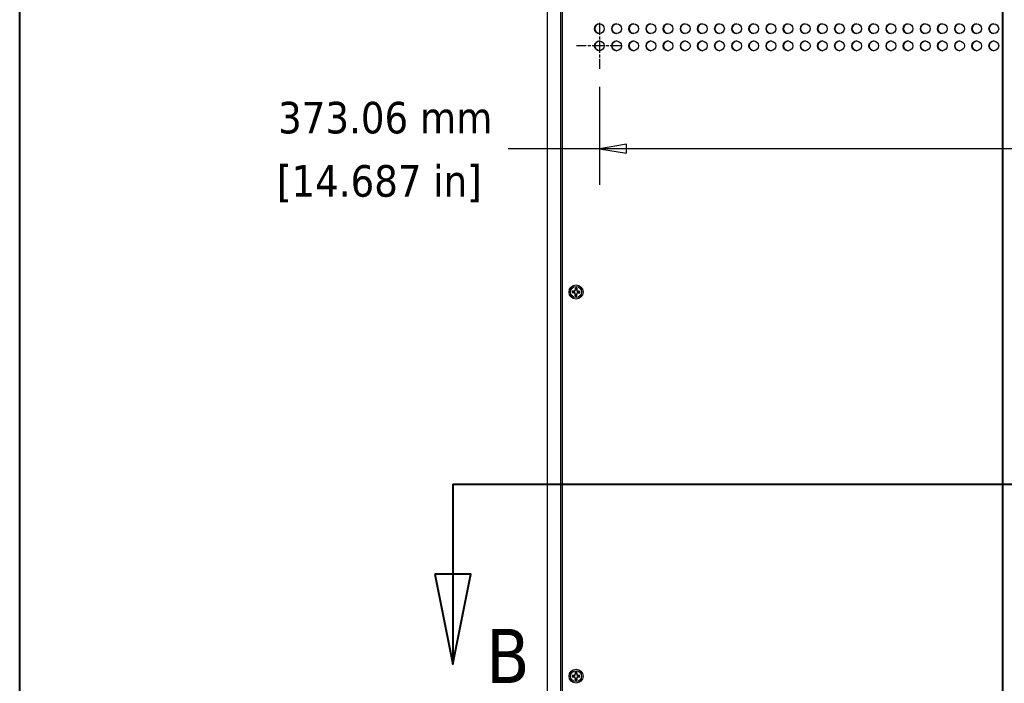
# Model space of a CAD drawing. Header units: millimetres. Extents: x 80 to 2248, y 80 to 1719.
# Tile 8 of 79: x 80 to 536, y 804 to 1111. Entities that reach past the tile are written whole.
import ezdxf

# ---------------------------------------------------------------- set-up
doc = ezdxf.new("R2010")
doc.units = ezdxf.units.MM
doc.header["$LTSCALE"] = 8.333333
doc.linetypes.add('CHAIN', pattern=[0.7087, 0.4724, -0.0591, 0.1181, -0.0591])
doc.linetypes.add('DOUBLE_DASH_CHAIN', pattern=[1.2403, 0.6614, -0.0827, 0.1654, -0.0827, 0.1654, -0.0827])
for name, color, linetype, lineweight in [('Border (ANSI)', 7, 'Continuous', 40), ('Center Mark (ANSI)', 7, 'Continuous', 25), ('Dimension (ANSI)', 7, 'Continuous', 25), ('Section Line (ANSI)', 7, 'DOUBLE_DASH_CHAIN', 40), ('Visible (ANSI)', 7, 'Continuous', 25)]:
    doc.layers.add(name, color=color, linetype=linetype, lineweight=lineweight)
doc.styles.add('Note Text (ANSI)', font='tahoma.ttf')
doc.styles.add('Text Style66', font='tahoma.ttf')
doc.dimstyles.new('Default - mm (ANSI)', dxfattribs={"dimscale": 8.333333, "dimtxt": 1.75, "dimasz": 1.5, "dimexe": 2, "dimexo": 1, "dimgap": 0.8, "dimtad": 0, "dimtih": 1, "dimtoh": 1, "dimrnd": 1e-08, "dimzin": 0, "dimdsep": 46, "dimtxsty": 'Note Text (ANSI)', "dimblk": 'Filled-2', "dimcen": 0.09, "dimdle": 10, "dimclrd": 256, "dimclre": 256, "dimclrt": 256, "dimadec": 1, "dimazin": 0, "dimtfac": 1.741714, "dimtofl": 0, "dimtmove": 0, "dimatfit": 3, "dimldrblk": 'Filled-1', "dimfxl": 1, "dimtolj": 1, "dimtzin": 0, "dimlwd": -1, "dimlwe": -1, "dimarcsym": 0})

# ---------------------------------------------------------------- blocks, each defined once
blk = doc.blocks.new('Borders Default Border')
at = {"layer": 'Border (ANSI)', "flags": 128}
blk.add_lwpolyline([(9.652, 9.652), (9.652, 206.248), (269.748, 206.248), (269.748, 9.652), (9.652, 9.652)], dxfattribs=at)
blk = doc.blocks.new('2dTransSection0')
at = {"layer": 'Section Line (ANSI)', "linetype": 'DOUBLE_DASH_CHAIN', "ltscale": 12.556316}
blk.add_line((64.247, 150.169), (64.247, 64.827), dxfattribs=at)
blk = doc.blocks.new('2dTransSection1')
at = {"layer": 'Section Line (ANSI)', "linetype": 'DOUBLE_DASH_CHAIN', "ltscale": 14.02702}
blk.add_line((33.717, 107.498), (95.208, 107.498), dxfattribs=at)
at = {"layer": 'Section Line (ANSI)', "linetype": 'Continuous'}
for p, q in [((33.717, 107.498), (43.015, 107.498)), ((33.717, 107.498), (33.717, 102.498)), ((32.717, 102.498), (33.717, 97.498)), ((34.717, 102.498), (32.717, 102.498)), ((33.717, 102.498), (33.717, 97.498)), ((33.717, 97.498), (34.717, 102.498))]:
    blk.add_line(p, q, dxfattribs=at)
at = {"layer": 'Section Line (ANSI)', "linetype": 'Continuous', "flags": 128}
blk.add_lwpolyline([(32.717, 102.498), (33.717, 97.498), (34.717, 102.498), (32.717, 102.498)], dxfattribs=at)
at = {"layer": 'Section Line (ANSI)'}
blk.add_solid([(32.717, 102.498), (33.717, 97.498), (34.717, 102.498), (32.717, 102.498)], dxfattribs=at)
at = {"layer": 'Section Line (ANSI)', "insert": (35.554, 96.453), "char_height": 3, "attachment_point": 7, "style": 'Text Style66'}
blk.add_mtext('B', dxfattribs=at)
blk = doc.blocks.new('Filled-2')
at = {"color": 0}
for p, q in [((0, 0), (-1, 0.167)), ((-1, 0.167), (-1, -0.167)), ((-1, 0), (0, 0)), ((-1, -0.167), (0, 0))]:
    blk.add_line(p, q, dxfattribs=at)
at = {"color": 0, "flags": 128}
blk.add_lwpolyline([(-1, -0.167), (0, 0), (-1, 0.167), (-1, -0.167)], dxfattribs=at)
at = {"color": 0}
blk.add_solid([(-1, -0.167), (0, 0), (-1, 0.167), (-1, -0.167)], dxfattribs=at)
blk = doc.blocks.new('*D25')
at = {"layer": 'Defpoints', "color": 0, "transparency": 16777216}
for p in [(348.82, 1088.06), (721.88, 1088.06), (721.88, 1051.02)]:
    blk.add_point(p, dxfattribs=at)
at = {"layer": 'Dimension (ANSI)', "transparency": 16777216}
for p, q in [((348.82, 1079.73), (348.82, 1034.36)), ((721.88, 1079.73), (721.88, 1034.36)), ((348.82, 1051.02), (306.49, 1051.02)), ((709.38, 1051.02), (361.32, 1051.02))]:
    blk.add_line(p, q, dxfattribs=at)
at = {"layer": 'Dimension (ANSI)', "transparency": 16777216, "xscale": 12.5, "yscale": 12.5, "zscale": 12.5, "rotation": 180}
blk.add_blockref('Filled-2', (348.82, 1051.02), dxfattribs=at)
at = {"layer": 'Dimension (ANSI)', "transparency": 16777216, "xscale": 12.5, "yscale": 12.5, "zscale": 12.5}
blk.add_blockref('Filled-2', (721.88, 1051.02), dxfattribs=at)
at = {"layer": 'Dimension (ANSI)', "transparency": 16777216, "char_height": 14.5833, "attachment_point": 5, "style": 'Note Text (ANSI)'}
for s, insert in [('\\A1; 373.06 mm', (246.92, 1065.29)), ('\\A1;[14.687 in]', (246.92, 1034.82))]:
    blk.add_mtext(s, dxfattribs=dict(at, insert=insert))
blk = doc.blocks.new('Filled-1')
at = {"color": 0}
for p, q in [((0, 0), (-1, 0.333)), ((-1, 0.333), (-1, -0.333)), ((-1, 0), (0, 0)), ((-1, -0.333), (0, 0))]:
    blk.add_line(p, q, dxfattribs=at)
at = {"color": 0, "flags": 128}
blk.add_lwpolyline([(-1, -0.333), (0, 0), (-1, 0.333), (-1, -0.333)], dxfattribs=at)
at = {"color": 0}
blk.add_solid([(-1, -0.333), (0, 0), (-1, 0.333), (-1, -0.333)], dxfattribs=at)

msp = doc.modelspace()

# ---------------------------------------------------------------- linework, layer by layer
at = {"layer": 'Center Mark (ANSI)', "linetype": 'CHAIN', "ltscale": 1.410654}
for p, q in [((348.8209, 1109.2272), (348.8209, 1088.0647)), ((359.4021, 1098.6459), (338.2397, 1098.6459))]:
    msp.add_line(p, q, dxfattribs=at)
at = {"layer": 'Visible (ANSI)'}
for p, q in [((324.5681, 1251.4042), (324.5681, 578.3242)), ((331.6759, 555.6955), (331.6759, 1235.9329)), ((330.9181, 556.7242), (330.9181, 1234.9042)), ((336.9282, 985.1065), (336.2287, 985.1287)), ((337.4293, 985.2958), (336.9282, 985.1065)), ((336.942, 985.0234), (336.9282, 985.1065)), ((337.6498, 985.7839), (337.4293, 985.2958)), ((337.5215, 985.1975), (337.4293, 985.2958)), ((337.6719, 986.4834), (337.6498, 985.7839)), ((337.7319, 985.7648), (337.6498, 985.7839)), ((338.2843, 985.7474), (338.3674, 985.7612)), ((338.3674, 985.7612), (338.3895, 986.4607)), ((338.5566, 985.2601), (338.3674, 985.7612)), ((338.4584, 985.1679), (338.5566, 985.2601)), ((339.0448, 985.0395), (338.5566, 985.2601)), ((339.0257, 984.9575), (339.0448, 985.0395)), ((339.7442, 985.0174), (339.0448, 985.0395)), ((336.206, 984.4111), (336.9054, 984.3889)), ((336.9245, 984.471), (336.9054, 984.3889)), ((336.9054, 984.3889), (337.3936, 984.1684)), ((337.4918, 984.2606), (337.3936, 984.1684)), ((337.3936, 984.1684), (337.5828, 983.6673)), ((337.5828, 983.6673), (337.5607, 982.9678)), ((337.6659, 983.6811), (337.5828, 983.6673)), ((338.2183, 983.6636), (338.3004, 983.6446)), ((338.2783, 982.9451), (338.3004, 983.6446)), ((338.3004, 983.6446), (338.5209, 984.1327)), ((338.4287, 984.2309), (338.5209, 984.1327)), ((338.5209, 984.1327), (339.022, 984.3219)), ((339.0082, 984.4051), (339.022, 984.3219)), ((339.022, 984.3219), (339.7215, 984.2998)), ((336.9163, 807.2732), (336.2164, 807.2732)), ((337.4111, 807.4782), (336.9163, 807.2732)), ((336.9327, 807.1906), (336.9163, 807.2732)), ((337.6161, 807.9731), (337.4111, 807.4782)), ((337.5064, 807.3829), (337.4111, 807.4782)), ((337.6161, 808.6729), (337.6161, 807.9731)), ((337.6988, 807.9566), (337.6161, 807.9731)), ((338.2514, 807.9566), (338.3341, 807.9731)), ((338.3341, 807.9731), (338.3341, 808.6729)), ((338.5391, 807.4782), (338.3341, 807.9731)), ((338.4438, 807.3829), (338.5391, 807.4782)), ((339.0339, 807.2732), (338.5391, 807.4782)), ((339.0175, 807.1906), (339.0339, 807.2732)), ((339.7338, 807.2732), (339.0339, 807.2732)), ((336.2164, 806.5553), (336.9163, 806.5553)), ((336.9327, 806.6379), (336.9163, 806.5553)), ((336.9163, 806.5553), (337.4111, 806.3503)), ((337.5064, 806.4455), (337.4111, 806.3503)), ((337.4111, 806.3503), (337.6161, 805.8554)), ((337.6988, 805.8719), (337.6161, 805.8554)), ((337.6161, 805.8554), (337.6161, 805.1556)), ((338.2514, 805.8719), (338.3341, 805.8554)), ((338.3341, 805.8554), (338.5391, 806.3503)), ((338.3341, 805.1556), (338.3341, 805.8554)), ((338.4438, 806.4455), (338.5391, 806.3503)), ((338.5391, 806.3503), (339.0339, 806.5553)), ((339.0175, 806.6379), (339.0339, 806.5553)), ((339.0339, 806.5553), (339.7338, 806.5553))]:
    msp.add_line(p, q, dxfattribs=at)
for centre, radius in [((348.8209, 1106.5834), 2.2479), ((356.7584, 1106.5834), 2.2479), ((364.6959, 1106.5834), 2.2479), ((372.6334, 1106.5834), 2.2479), ((380.5709, 1106.5834), 2.2479), ((388.5084, 1106.5834), 2.2479), ((396.4459, 1106.5834), 2.2479), ((404.3834, 1106.5834), 2.2479), ((412.3209, 1106.5834), 2.2479), ((420.2584, 1106.5834), 2.2479), ((428.1959, 1106.5834), 2.2479), ((436.1334, 1106.5834), 2.2479), ((444.0709, 1106.5834), 2.2479), ((452.0084, 1106.5834), 2.2479), ((459.9459, 1106.5834), 2.2479), ((467.8834, 1106.5834), 2.2479), ((475.8209, 1106.5834), 2.2479), ((483.7584, 1106.5834), 2.2479), ((491.6959, 1106.5834), 2.2479), ((499.6334, 1106.5834), 2.2479), ((507.5709, 1106.5834), 2.2479), ((515.5084, 1106.5834), 2.2479), ((523.4459, 1106.5834), 2.2479), ((531.3834, 1106.5834), 2.2479), ((348.8209, 1098.6459), 2.2479), ((356.7584, 1098.6459), 2.2479), ((364.6959, 1098.6459), 2.2479), ((372.6334, 1098.6459), 2.2479), ((380.5709, 1098.6459), 2.2479), ((388.5084, 1098.6459), 2.2479), ((396.4459, 1098.6459), 2.2479), ((404.3834, 1098.6459), 2.2479), ((412.3209, 1098.6459), 2.2479), ((420.2584, 1098.6459), 2.2479), ((428.1959, 1098.6459), 2.2479), ((436.1334, 1098.6459), 2.2479), ((444.0709, 1098.6459), 2.2479), ((452.0084, 1098.6459), 2.2479), ((459.9459, 1098.6459), 2.2479), ((467.8834, 1098.6459), 2.2479), ((475.8209, 1098.6459), 2.2479), ((483.7584, 1098.6459), 2.2479), ((491.6959, 1098.6459), 2.2479), ((499.6334, 1098.6459), 2.2479), ((507.5709, 1098.6459), 2.2479), ((515.5084, 1098.6459), 2.2479), ((523.4459, 1098.6459), 2.2479), ((531.3834, 1098.6459), 2.2479), ((337.9751, 984.7142), 3.2512), ((337.9751, 984.7142), 2.54), ((337.9751, 806.9142), 3.2512), ((337.9751, 806.9142), 2.54)]:
    msp.add_circle(centre, radius, dxfattribs=at)
for centre, radius, start, end in [((348.9063, 1106.5834), 2.2479, 91.088428, 268.911572), ((356.8438, 1106.5834), 2.2479, 91.088428, 268.911572), ((364.7813, 1106.5834), 2.2479, 91.088428, 268.911572), ((372.7188, 1106.5834), 2.2479, 91.088428, 268.911572), ((380.6563, 1106.5834), 2.2479, 91.088428, 268.911572), ((388.5938, 1106.5834), 2.2479, 91.088428, 268.911572), ((396.5313, 1106.5834), 2.2479, 91.088428, 268.911572), ((404.4688, 1106.5834), 2.2479, 91.088428, 268.911572), ((412.4063, 1106.5834), 2.2479, 91.088428, 268.911572), ((420.3438, 1106.5834), 2.2479, 91.088428, 268.911572), ((428.2813, 1106.5834), 2.2479, 91.088428, 268.911572), ((436.2188, 1106.5834), 2.2479, 91.088428, 268.911572), ((444.1563, 1106.5834), 2.2479, 91.088428, 268.911572), ((452.0938, 1106.5834), 2.2479, 91.088428, 268.911572), ((460.0313, 1106.5834), 2.2479, 91.088428, 268.911572), ((467.9688, 1106.5834), 2.2479, 91.088428, 268.911572), ((475.9063, 1106.5834), 2.2479, 91.088428, 268.911572), ((483.8438, 1106.5834), 2.2479, 91.088428, 268.911572), ((491.7813, 1106.5834), 2.2479, 91.088428, 268.911572), ((499.7188, 1106.5834), 2.2479, 91.088428, 268.911572), ((507.6563, 1106.5834), 2.2479, 91.088428, 268.911572), ((515.5938, 1106.5834), 2.2479, 91.088428, 268.911572), ((523.5313, 1106.5834), 2.2479, 91.088428, 268.911572), ((531.4688, 1106.5834), 2.2479, 91.088428, 268.911572), ((348.9063, 1098.6459), 2.2479, 91.088428, 268.911572), ((356.8438, 1098.6459), 2.2479, 91.088428, 268.911572), ((364.7813, 1098.6459), 2.2479, 91.088428, 268.911572), ((372.7188, 1098.6459), 2.2479, 91.088428, 268.911572), ((380.6563, 1098.6459), 2.2479, 91.088428, 268.911572), ((388.5938, 1098.6459), 2.2479, 91.088428, 268.911572), ((396.5313, 1098.6459), 2.2479, 91.088428, 268.911572), ((404.4688, 1098.6459), 2.2479, 91.088428, 268.911572), ((412.4063, 1098.6459), 2.2479, 91.088428, 268.911572), ((420.3438, 1098.6459), 2.2479, 91.088428, 268.911572), ((428.2813, 1098.6459), 2.2479, 91.088428, 268.911572), ((436.2188, 1098.6459), 2.2479, 91.088428, 268.911572), ((444.1563, 1098.6459), 2.2479, 91.088428, 268.911572), ((452.0938, 1098.6459), 2.2479, 91.088428, 268.911572), ((460.0313, 1098.6459), 2.2479, 91.088428, 268.911572), ((467.9688, 1098.6459), 2.2479, 91.088428, 268.911572), ((475.9063, 1098.6459), 2.2479, 91.088428, 268.911572), ((483.8438, 1098.6459), 2.2479, 91.088428, 268.911572), ((491.7813, 1098.6459), 2.2479, 91.088428, 268.911572), ((499.7188, 1098.6459), 2.2479, 91.088428, 268.911572), ((507.6563, 1098.6459), 2.2479, 91.088428, 268.911572), ((515.5938, 1098.6459), 2.2479, 91.088428, 268.911572), ((523.5313, 1098.6459), 2.2479, 91.088428, 268.911572), ((531.4688, 1098.6459), 2.2479, 91.088428, 268.911572), ((337.9751, 984.7142), 1.7949, 166.650091, 189.724009), ((337.9751, 984.7142), 1.7483, 166.847434, 189.526665), ((337.9751, 984.7142), 1.7949, 76.650091, 99.724009), ((337.9751, 984.7142), 1.7483, 76.847434, 99.526665), ((337.9751, 984.7142), 1.7483, 346.847434, 9.526665), ((337.9751, 984.7142), 1.7949, 346.650091, 9.724009), ((337.9751, 984.7142), 1.7949, 256.650091, 279.724009), ((337.9751, 984.7142), 1.7483, 256.847434, 279.526665), ((337.9751, 806.9142), 1.7949, 168.463041, 191.536959), ((337.9751, 806.9142), 1.7483, 168.660385, 191.339615), ((337.9751, 806.9142), 1.7949, 78.463041, 101.536959), ((337.9751, 806.9142), 1.7483, 78.660385, 101.339615), ((337.9751, 806.9142), 1.7483, 348.660385, 11.339615), ((337.9751, 806.9142), 1.7949, 348.463041, 11.536959), ((337.9751, 806.9142), 1.7949, 258.463041, 281.536959), ((337.9751, 806.9142), 1.7483, 258.660385, 281.339615)]:
    msp.add_arc(centre, radius, start, end, dxfattribs=at)
for points, weights in [([(336.2727, 985.112), (336.251, 985.1203), (336.2287, 985.1287)], [1.01218915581, 1.01172679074, 1.01110160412]), ([(336.2727, 985.112), (336.6876, 985.057), (336.942, 985.0234)], [1.53696783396, 1.9683578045, 2.37346205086]), ([(336.942, 985.0234), (337.3077, 985.127), (337.5215, 985.1975)], [2.07391766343, 2.6044802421, 2.81776863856]), ([(337.5215, 985.1975), (337.6054, 985.4064), (337.7319, 985.7648)], [2.81776863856, 2.60448024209, 2.07391766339]), ([(337.6857, 986.4384), (337.6789, 986.4606), (337.6719, 986.4834)], [1.01218915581, 1.01172679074, 1.01110160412]), ([(337.7319, 985.7648), (337.7145, 986.0208), (337.6857, 986.4384)], [2.37346205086, 1.9683578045, 1.53696783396]), ([(338.3729, 986.4167), (338.3178, 986.0017), (338.2843, 985.7474)], [1.53696783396, 1.9683578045, 2.37346205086]), ([(338.2843, 985.7474), (338.3879, 985.3816), (338.4584, 985.1679)], [2.07391766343, 2.6044802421, 2.81776863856]), ([(338.3729, 986.4167), (338.3811, 986.4384), (338.3895, 986.4607)], [1.01218915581, 1.01172679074, 1.01110160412]), ([(338.4584, 985.1679), (338.6673, 985.084), (339.0257, 984.9575)], [2.81776863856, 2.60448024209, 2.07391766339]), ([(339.0257, 984.9575), (339.2817, 984.9749), (339.6993, 985.0036)], [2.37346205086, 1.9683578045, 1.53696783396]), ([(339.6993, 985.0036), (339.7215, 985.0104), (339.7442, 985.0174)], [1.01218915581, 1.01172679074, 1.01110160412]), ([(336.2509, 984.4249), (336.2287, 984.4181), (336.206, 984.4111)], [1.01218915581, 1.01172679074, 1.01110160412]), ([(336.9245, 984.471), (336.6685, 984.4536), (336.2509, 984.4249)], [2.37346205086, 1.9683578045, 1.53696783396]), ([(337.4918, 984.2606), (337.2829, 984.3445), (336.9245, 984.471)], [2.81776863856, 2.60448024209, 2.07391766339]), ([(337.6659, 983.6811), (337.5623, 984.0468), (337.4918, 984.2606)], [2.07391766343, 2.6044802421, 2.81776863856]), ([(337.5773, 983.0118), (337.5691, 982.9901), (337.5607, 982.9678)], [1.01218915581, 1.01172679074, 1.01110160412]), ([(337.5773, 983.0118), (337.6324, 983.4267), (337.6659, 983.6811)], [1.53696783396, 1.9683578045, 2.37346205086]), ([(338.4287, 984.2309), (338.3448, 984.0221), (338.2183, 983.6636)], [2.81776863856, 2.6044802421, 2.07391766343]), ([(338.2183, 983.6636), (338.2357, 983.4076), (338.2645, 982.9901)], [2.37346205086, 1.9683578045, 1.53696783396]), ([(338.2645, 982.9901), (338.2713, 982.9679), (338.2783, 982.9451)], [1.01218915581, 1.01172679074, 1.01110160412]), ([(339.0082, 984.4051), (338.6425, 984.3015), (338.4287, 984.2309)], [2.07391766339, 2.60448024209, 2.81776863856]), ([(339.6775, 984.3164), (339.2626, 984.3715), (339.0082, 984.4051)], [1.53696783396, 1.9683578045, 2.37346205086]), ([(339.6775, 984.3164), (339.6993, 984.3082), (339.7215, 984.2998)], [1.01218915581, 1.01172679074, 1.01110160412]), ([(336.2609, 807.258), (336.239, 807.2655), (336.2164, 807.2732)], [1.01218915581, 1.01172679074, 1.01110160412]), ([(336.2609, 807.258), (336.6774, 807.2161), (336.9327, 807.1906)], [1.53696783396, 1.9683578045, 2.37346205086]), ([(336.9327, 807.1906), (337.295, 807.3057), (337.5064, 807.3829)], [2.07391766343, 2.6044802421, 2.81776863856]), ([(337.5064, 807.3829), (337.5836, 807.5944), (337.6988, 807.9566)], [2.81776863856, 2.60448024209, 2.07391766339]), ([(337.6313, 808.6284), (337.6238, 808.6504), (337.6161, 808.6729)], [1.01218915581, 1.01172679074, 1.01110160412]), ([(337.6988, 807.9566), (337.6733, 808.2119), (337.6313, 808.6284)], [2.37346205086, 1.9683578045, 1.53696783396]), ([(338.3189, 808.6284), (338.2769, 808.2119), (338.2514, 807.9566)], [1.53696783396, 1.9683578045, 2.37346205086]), ([(338.2514, 807.9566), (338.3666, 807.5944), (338.4438, 807.3829)], [2.07391766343, 2.6044802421, 2.81776863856]), ([(338.3189, 808.6284), (338.3264, 808.6504), (338.3341, 808.6729)], [1.01218915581, 1.01172679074, 1.01110160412]), ([(338.4438, 807.3829), (338.6552, 807.3057), (339.0175, 807.1906)], [2.81776863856, 2.60448024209, 2.07391766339]), ([(339.0175, 807.1906), (339.2728, 807.2161), (339.6893, 807.258)], [2.37346205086, 1.9683578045, 1.53696783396]), ([(339.6893, 807.258), (339.7112, 807.2655), (339.7338, 807.2732)], [1.01218915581, 1.01172679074, 1.01110160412]), ([(336.2609, 806.5705), (336.239, 806.563), (336.2164, 806.5553)], [1.01218915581, 1.01172679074, 1.01110160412]), ([(336.9327, 806.6379), (336.6774, 806.6124), (336.2609, 806.5705)], [2.37346205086, 1.9683578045, 1.53696783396]), ([(337.5064, 806.4455), (337.295, 806.5228), (336.9327, 806.6379)], [2.81776863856, 2.60448024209, 2.07391766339]), ([(337.6988, 805.8719), (337.5836, 806.2341), (337.5064, 806.4455)], [2.07391766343, 2.6044802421, 2.81776863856]), ([(337.6313, 805.2001), (337.6238, 805.1781), (337.6161, 805.1556)], [1.01218915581, 1.01172679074, 1.01110160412]), ([(337.6313, 805.2001), (337.6733, 805.6165), (337.6988, 805.8719)], [1.53696783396, 1.9683578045, 2.37346205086]), ([(338.4438, 806.4455), (338.3666, 806.2341), (338.2514, 805.8719)], [2.81776863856, 2.6044802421, 2.07391766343]), ([(338.2514, 805.8719), (338.2769, 805.6165), (338.3189, 805.2001)], [2.37346205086, 1.9683578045, 1.53696783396]), ([(338.3189, 805.2001), (338.3264, 805.1781), (338.3341, 805.1556)], [1.01218915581, 1.01172679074, 1.01110160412]), ([(339.0175, 806.6379), (338.6552, 806.5228), (338.4438, 806.4455)], [2.07391766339, 2.60448024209, 2.81776863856]), ([(339.6893, 806.5705), (339.2728, 806.6124), (339.0175, 806.6379)], [1.53696783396, 1.9683578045, 2.37346205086]), ([(339.6893, 806.5705), (339.7112, 806.563), (339.7338, 806.5553)], [1.01218915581, 1.01172679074, 1.01110160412])]:
    msp.add_rational_spline(points, weights, degree=2, dxfattribs=at)

# ---------------------------------------------------------------- block references
at = {"xscale": 8.333333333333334, "yscale": 8.333333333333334, "zscale": 8.333333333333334}
msp.add_blockref('Borders Default Border', (0, 0), dxfattribs=at)
at = {"layer": 'Section Line (ANSI)', "xscale": 8.333333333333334, "yscale": 8.333333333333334, "zscale": 8.333333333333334}
for name in ['2dTransSection0', '2dTransSection1']:
    msp.add_blockref(name, (0, 0), dxfattribs=at)

# ---------------------------------------------------------------- dimensions: what is measured, and where the dimension line sits
at = {"layer": 'Dimension (ANSI)'}
dim = msp.add_linear_dim(base=(721.8834, 1051.0248), p1=(348.8209, 1088.0647), p2=(721.8834, 1088.0647), angle=180, text=' <> mm\\X[14.687 in]', dimstyle='Default - mm (ANSI)', override={"dimgap": 0.8, "dimtih": 0, "dimtoh": 0, "dimdec": 2, "dimpost": '', "dimtol": 0, "dimlim": 0, "dimtp": 0, "dimtm": 0, "dimtdec": 2, "dimatfit": 2}, dxfattribs=at)
dim.commit()
dim.dimension.update_dxf_attribs({"geometry": '*D25', "text_midpoint": (246.9235, 1051.0248), "dimtype": 160})

doc.saveas('drawing.dxf')
